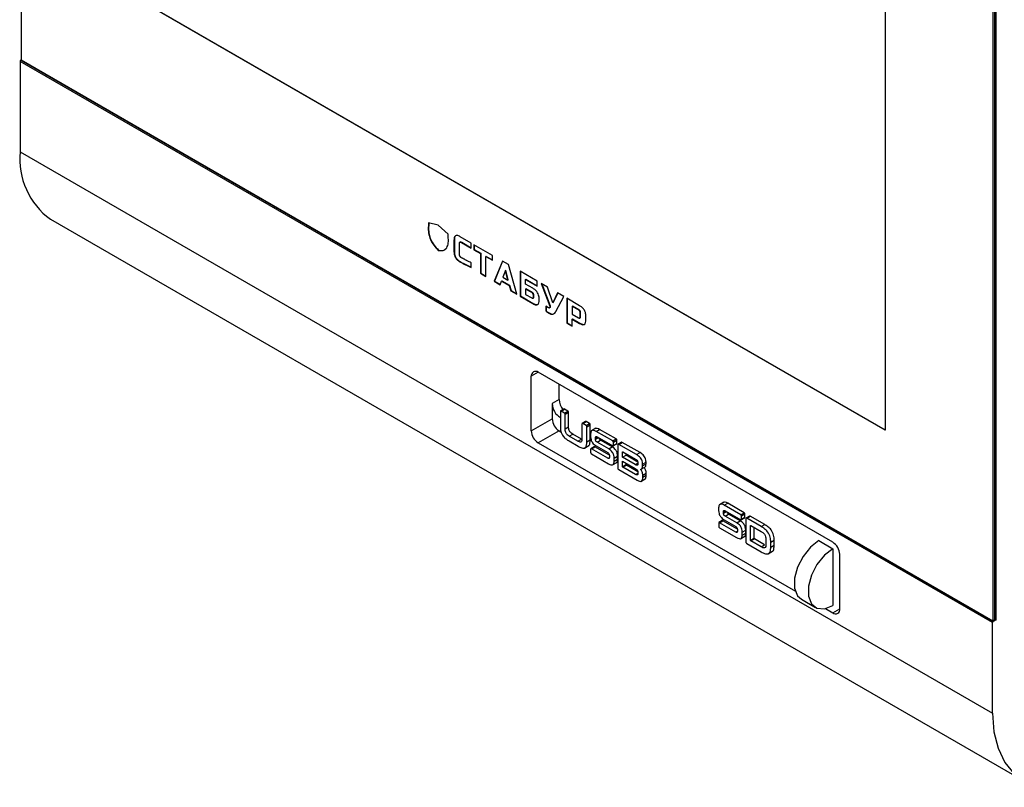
# Model space of a CAD drawing. Header units: millimetres. Extents: x -5 to 540, y -6 to 367.
# Tile 1 of 12: x 2 to 102, y 1 to 79. Entities that reach past the tile are written whole.
import ezdxf

# ---------------------------------------------------------------- set-up
doc = ezdxf.new("R2010")
doc.units = ezdxf.units.MM

msp = doc.modelspace()

# ---------------------------------------------------------------- linework, layer by layer
at = {"color": 7, "linetype": 'Continuous', "lineweight": 25}
for p, q in [((2.1123, 154.407), (2.1123, 74.7126)), ((101.0365, 97.2992), (101.0365, 17.6049)), ((101.1779, 97.3809), (101.1779, 17.6865)), ((101.3193, 97.4625), (101.3193, 17.7681)), ((101.3547, 17.7069), (101.3547, 97.4829)), ((90.0763, 90.5617), (90.0763, 36.9967)), ((90.0763, 36.9967), (13.0724, 81.4501)), ((13.1078, 81.4705), (90.0763, 37.0375)), ((101.0011, 17.4211), (2.0062, 74.5697)), ((2.0062, 74.5697), (2.0062, 65.354)), ((2.1123, 74.7126), (2.0769, 74.6922)), ((2.0769, 74.6922), (101.0719, 17.5436)), ((2.1123, 74.7126), (101.0365, 17.6049)), ((2.0062, 65.354), (101.0011, 8.2054)), ((5.1134, 58.4863), (104.1084, 1.3377)), ((44.5825, 57.8939), (43.5946, 58.1092)), ((45.5703, 56.9687), (44.5825, 57.8939)), ((46.2135, 56.3683), (46.1782, 56.3479)), ((46.1782, 56.3479), (46.1782, 55.1922)), ((46.2135, 56.3683), (46.2135, 55.2126)), ((46.8278, 56.1814), (46.7836, 56.1559)), ((47.9296, 56.0592), (46.8037, 56.7092)), ((46.9641, 56.1517), (46.9288, 56.1313)), ((46.9288, 56.1313), (47.9296, 55.5536)), ((46.9641, 56.1517), (47.9296, 55.5944)), ((44.6178, 55.3346), (44.5825, 55.3142)), ((46.2135, 55.2126), (46.1782, 55.1922)), ((46.7411, 54.8672), (46.7411, 56.0229)), ((47.9296, 55.5536), (47.9296, 56.0592)), ((50.0873, 54.8136), (48.2107, 55.8969)), ((48.2107, 55.8969), (48.2107, 55.3913)), ((48.2461, 55.4117), (48.2107, 55.3913)), ((48.2107, 55.3913), (48.8676, 55.0121)), ((48.2461, 55.8765), (48.2461, 55.4117)), ((48.2461, 55.4117), (48.9029, 55.0325)), ((46.3574, 54.6096), (46.322, 54.5892)), ((46.8077, 54.1834), (46.7724, 54.163)), ((48.9029, 55.0325), (48.8676, 55.0121)), ((48.8676, 55.0121), (48.8676, 52.9896)), ((48.9029, 55.0325), (48.9029, 53.01)), ((49.4658, 54.7075), (49.4305, 54.6871)), ((49.4305, 54.6871), (50.0873, 54.308)), ((49.4305, 52.6647), (49.4305, 54.6871)), ((49.4658, 54.7075), (50.0873, 54.3488)), ((50.0873, 54.308), (50.0873, 54.8136)), ((51.1034, 54.227), (50.2746, 52.1774)), ((51.1253, 54.2143), (50.3099, 52.1978)), ((51.7289, 53.8659), (51.1034, 54.227)), ((47.9296, 53.5672), (47.9296, 54.0548)), ((51.4161, 53.288), (51.1659, 52.5837)), ((51.4515, 53.3084), (51.4161, 53.288)), ((51.6663, 52.2948), (51.4161, 53.288)), ((51.7017, 52.3153), (51.4515, 53.3084)), ((52.5577, 50.8594), (51.7289, 53.8659)), ((54.6371, 52.187), (52.9014, 53.1891)), ((52.9014, 53.1891), (52.9014, 50.661)), ((52.9367, 53.1686), (52.9367, 50.6814)), ((48.9029, 53.01), (48.8676, 52.9896)), ((48.8676, 52.9896), (49.4305, 52.6647)), ((48.9029, 53.01), (49.4305, 52.7055)), ((50.3099, 52.1978), (50.2746, 52.1774)), ((50.2746, 52.1774), (50.8844, 51.8253)), ((50.3099, 52.1978), (50.8972, 51.8588)), ((50.8844, 51.8253), (51.0252, 52.1955)), ((51.0606, 52.2159), (51.0252, 52.1955)), ((51.0252, 52.1955), (51.8071, 51.7441)), ((51.0606, 52.2159), (51.8424, 51.7645)), ((51.1659, 52.5837), (51.6663, 52.2948)), ((51.7017, 52.3153), (51.6663, 52.2948)), ((53.4997, 52.3788), (53.4643, 52.3584)), ((53.4643, 52.3584), (54.6371, 51.6814)), ((53.4643, 51.8889), (53.4643, 52.3584)), ((53.4997, 52.3788), (54.6371, 51.7222)), ((54.6371, 51.6814), (54.6371, 52.187)), ((51.8424, 51.7645), (51.8071, 51.7441)), ((51.8071, 51.7441), (51.9478, 51.2114)), ((51.8424, 51.7645), (51.9831, 51.2319)), ((51.9831, 51.2319), (51.9478, 51.2114)), ((51.9478, 51.2114), (52.5577, 50.8594)), ((51.9831, 51.2319), (52.5443, 50.9079)), ((54.2149, 51.4556), (53.4643, 51.8889)), ((53.4997, 51.4037), (53.4643, 51.3833)), ((53.4643, 51.3833), (53.4643, 50.8416)), ((54.0898, 51.0222), (53.4643, 51.3833)), ((54.1252, 51.0426), (53.4997, 51.4037)), ((55.6844, 51.5824), (55.0589, 51.9435)), ((55.0589, 51.9435), (55.919, 49.6412)), ((55.1137, 51.9119), (55.9543, 49.6616)), ((56.2474, 49.9753), (55.6844, 51.5824)), ((52.9367, 50.6814), (52.9014, 50.661)), ((52.9014, 50.661), (54.2149, 49.9027)), ((52.9367, 50.6814), (54.2503, 49.9231)), ((53.4643, 50.8416), (54.0898, 50.4805)), ((54.1252, 51.0426), (54.0898, 51.0222)), ((54.2261, 50.4509), (54.2703, 50.4764)), ((54.3128, 50.7176), (54.2775, 50.6972)), ((54.2775, 50.5888), (54.2775, 50.6972)), ((54.3128, 50.6093), (54.2775, 50.5888)), ((54.3128, 50.6093), (54.3128, 50.7176)), ((54.8404, 50.2639), (54.8404, 50.3722)), ((56.7165, 50.9866), (56.2474, 49.9753)), ((56.7369, 50.9748), (56.2827, 49.9957)), ((56.5445, 49.0995), (57.342, 50.6255)), ((57.342, 50.6255), (56.7165, 50.9866)), ((58.968, 49.6869), (57.6544, 50.4452)), ((57.6544, 50.4452), (57.6544, 47.9171)), ((57.6898, 50.4248), (57.6898, 47.9375)), ((54.2503, 49.9231), (54.2149, 49.9027)), ((55.7939, 49.4787), (55.5124, 49.6412)), ((55.5124, 49.6412), (55.5124, 49.1536)), ((55.5477, 49.1741), (55.5124, 49.1536)), ((55.5477, 49.6208), (55.5477, 49.1741)), ((55.8896, 49.4599), (55.9338, 49.4854)), ((55.9543, 49.6616), (55.919, 49.6412)), ((55.9543, 49.51), (55.919, 49.4895)), ((55.97, 49.5786), (55.9346, 49.5582)), ((56.2827, 49.9957), (56.2474, 49.9753)), ((58.2527, 49.635), (58.2173, 49.6146)), ((58.2173, 49.6146), (58.2173, 48.82)), ((58.8428, 49.2535), (58.2173, 49.6146)), ((58.8782, 49.2739), (58.2527, 49.635)), ((58.8782, 49.2739), (58.8428, 49.2535)), ((55.8699, 48.952), (55.8345, 48.9316)), ((56.3171, 48.8454), (56.2817, 48.825)), ((58.2173, 48.82), (58.8428, 48.4589)), ((58.2527, 48.3348), (58.2173, 48.3144)), ((58.2173, 47.5921), (58.2173, 48.3144)), ((58.2173, 48.3144), (58.968, 47.8811)), ((58.2527, 48.3348), (59.0033, 47.9015)), ((58.9792, 48.4293), (59.0233, 48.4548)), ((59.0658, 48.9488), (59.0305, 48.9284)), ((59.0305, 48.5673), (59.0305, 48.9284)), ((59.0658, 48.5877), (59.0305, 48.5673)), ((59.0658, 48.5877), (59.0658, 48.9488)), ((59.5935, 48.2423), (59.5935, 48.6034)), ((57.6898, 47.9375), (57.6544, 47.9171)), ((57.6544, 47.9171), (58.2173, 47.5921)), ((57.6898, 47.9375), (58.2173, 47.6329)), ((59.0033, 47.9015), (58.968, 47.8811)), ((54.7565, 42.904), (54.0493, 42.4957)), ((54.0493, 36.9432), (54.0493, 42.4957)), ((84.7377, 25.5962), (54.7564, 42.904)), ((56.8777, 40.1275), (56.8777, 41.6794)), ((56.8777, 40.1275), (56.1706, 39.7193)), ((56.1706, 39.7193), (56.1706, 38.1678)), ((57.3756, 39.1677), (57.022, 38.9636)), ((57.078, 38.9522), (57.4316, 39.1563)), ((57.777, 38.9563), (57.4316, 39.1563)), ((54.0493, 36.9432), (56.1706, 38.1678)), ((57.0039, 38.9129), (57.0044, 37.3794)), ((57.4235, 38.7522), (57.078, 38.9522)), ((57.4235, 38.7522), (57.777, 38.9563)), ((57.4941, 38.6304), (57.8477, 38.8345)), ((57.4941, 37.1521), (57.4941, 38.6304)), ((57.8477, 37.3562), (57.8477, 38.8345)), ((57.4941, 37.1521), (57.8477, 37.3562)), ((59.2049, 37.6423), (59.2054, 36.1644)), ((59.5756, 37.8981), (59.2221, 37.694)), ((59.2758, 37.6834), (59.6293, 37.8875)), ((59.6245, 37.4816), (59.2758, 37.6834)), ((59.6245, 37.4816), (59.978, 37.6857)), ((59.978, 37.6857), (59.6293, 37.8875)), ((59.6946, 35.8261), (59.6951, 37.3598)), ((59.6951, 37.3598), (60.0486, 37.5639)), ((60.0482, 36.0302), (60.0486, 37.5639)), ((60.6196, 37.2011), (60.1777, 36.946)), ((60.6512, 36.8894), (61.0048, 37.0935)), ((62.6825, 36.1245), (61.0048, 37.0935)), ((56.8777, 36.9431), (54.7564, 35.7185)), ((56.8777, 36.9431), (57.0921, 36.8193)), ((57.914, 36.4024), (58.2676, 36.6065)), ((58.7886, 35.8975), (57.914, 36.4024)), ((59.1421, 36.1016), (58.2676, 36.6065)), ((58.7886, 35.8975), (59.1421, 36.1016)), ((60.0853, 36.622), (60.0857, 36.3487)), ((60.5755, 36.2194), (60.7565, 36.324)), ((60.5755, 36.0918), (60.8672, 36.2602)), ((60.5755, 36.0918), (60.5755, 36.2194)), ((62.3289, 35.9204), (60.6512, 36.8894)), ((60.7424, 36.3322), (62.3293, 35.4166)), ((62.3289, 35.9204), (62.6825, 36.1245)), ((54.7564, 35.7185), (80.9286, 20.6096)), ((57.8949, 35.9094), (58.8044, 35.3843)), ((59.461, 35.1849), (59.903, 35.4401)), ((59.6946, 35.8261), (60.0482, 36.0302)), ((60.46, 35.3203), (60.1065, 35.1162)), ((60.1626, 35.1043), (60.5161, 35.3084)), ((61.8259, 34.1441), (60.1626, 35.1043)), ((61.9897, 34.4577), (60.5161, 35.3084)), ((60.6447, 35.4058), (61.8291, 34.7226)), ((60.7397, 35.7878), (61.0932, 35.9919)), ((61.9236, 35.1044), (60.7397, 35.7878)), ((62.2771, 35.3085), (61.0932, 35.9919)), ((61.9236, 35.1044), (62.2771, 35.3085)), ((62.3826, 35.4049), (62.7362, 35.609)), ((62.3995, 35.4555), (62.3998, 35.8002)), ((62.3995, 35.4555), (62.7531, 35.6596)), ((62.3998, 35.8002), (62.7533, 36.0043)), ((62.7531, 35.6596), (62.7533, 36.0043)), ((62.8438, 35.514), (62.8443, 33.1617)), ((63.2212, 35.7859), (62.8676, 35.5818)), ((62.9403, 35.5679), (63.2939, 35.772)), ((64.7596, 34.5172), (62.9403, 35.5679)), ((65.1131, 34.7213), (63.2939, 35.772)), ((60.0885, 35.0671), (60.0889, 34.7225)), ((60.1623, 34.6004), (61.9175, 33.5871)), ((61.8259, 34.1441), (61.9913, 34.2396)), ((61.9928, 34.4152), (61.9933, 34.2599)), ((62.4825, 33.8556), (62.483, 34.1592)), ((62.483, 34.1592), (62.8365, 34.3633)), ((62.8361, 34.0597), (62.8365, 34.3633)), ((63.334, 34.7871), (63.3764, 34.8116)), ((63.334, 34.2545), (63.334, 34.7871)), ((63.334, 34.2545), (63.6876, 34.4586)), ((64.6243, 33.5092), (63.334, 34.2545)), ((63.3748, 34.8125), (64.6624, 34.0697)), ((63.6876, 34.4586), (63.6876, 34.6321)), ((64.8899, 33.7641), (63.6876, 34.4586)), ((64.7596, 34.5172), (65.1131, 34.7213)), ((62.3025, 33.4795), (62.7444, 33.7346)), ((62.4825, 33.8556), (62.8361, 34.0597)), ((63.334, 33.8556), (64.6247, 33.1105)), ((63.334, 33.3201), (63.334, 33.8556)), ((63.334, 33.3201), (63.6876, 33.5242)), ((63.3749, 33.2499), (63.7285, 33.454)), ((64.6651, 32.505), (63.3749, 33.2499)), ((63.6876, 33.5242), (63.6876, 33.6515)), ((64.8895, 32.7837), (63.7285, 33.454)), ((64.6243, 33.5092), (64.8953, 33.6657)), ((64.8953, 33.7065), (64.8954, 33.5776)), ((65.2423, 33.0452), (65.5959, 33.2493)), ((65.3717, 33.3748), (65.7253, 33.5789)), ((65.3717, 33.3748), (65.3721, 33.5573)), ((65.3721, 33.5573), (65.7256, 33.7614)), ((65.7253, 33.5789), (65.7256, 33.7614)), ((62.9401, 32.9968), (64.8167, 31.9135)), ((64.6651, 32.505), (64.8984, 32.6397)), ((64.8981, 32.7259), (64.8985, 32.5895)), ((65.3878, 32.2134), (65.3882, 32.4218)), ((65.3878, 32.2134), (65.7413, 32.4175)), ((65.3882, 32.4218), (65.7418, 32.6259)), ((65.7413, 32.4175), (65.7418, 32.6259)), ((65.2069, 31.7932), (65.6488, 32.0483)), ((73.115, 29.1001), (73.1155, 28.8268)), ((73.6494, 29.6792), (73.2074, 29.4241)), ((73.681, 29.3675), (74.0345, 29.5716)), ((75.3586, 28.3985), (73.681, 29.3675)), ((75.7122, 28.6026), (74.0345, 29.5716)), ((73.6052, 28.6975), (73.7863, 28.8021)), ((73.6052, 28.5699), (73.8969, 28.7383)), ((73.6052, 28.5699), (73.6052, 28.6975)), ((73.7694, 28.2659), (74.1229, 28.47)), ((74.9533, 27.5825), (73.7694, 28.2659)), ((73.7721, 28.8103), (75.3591, 27.8947)), ((75.3068, 27.7866), (74.1229, 28.47)), ((75.3586, 28.3985), (75.7122, 28.6026)), ((75.4123, 27.883), (75.7659, 28.0871)), ((75.4292, 27.9336), (75.4295, 28.2783)), ((75.4292, 27.9336), (75.7828, 28.1377)), ((75.4295, 28.2783), (75.783, 28.4824)), ((75.7828, 28.1377), (75.783, 28.4824)), ((76.251, 28.264), (75.8974, 28.0599)), ((75.97, 28.046), (76.3236, 28.2501)), ((77.8008, 27.3968), (76.3236, 28.2501)), ((73.1182, 27.5452), (73.1187, 27.2006)), ((73.4898, 27.7984), (73.1362, 27.5943)), ((73.192, 27.0785), (74.9473, 26.0652)), ((73.1923, 27.5824), (73.5458, 27.7865)), ((74.8556, 26.6222), (73.1923, 27.5824)), ((75.0194, 26.9358), (73.5458, 27.7865)), ((73.6744, 27.8839), (74.8588, 27.2007)), ((74.9533, 27.5825), (75.3068, 27.7866)), ((75.8736, 27.9927), (75.874, 25.639)), ((77.4473, 27.1927), (75.97, 28.046)), ((76.3637, 27.2628), (76.4082, 27.2885)), ((76.3637, 25.7992), (76.3637, 27.2628)), ((76.4045, 27.2906), (77.435, 26.6962)), ((76.7173, 26.0033), (76.7173, 27.1102)), ((77.4473, 27.1927), (77.8008, 27.3968)), ((74.8556, 26.6222), (75.021, 26.7177)), ((75.0225, 26.8933), (75.023, 26.738)), ((75.3322, 25.9576), (75.7741, 26.2127)), ((75.5122, 26.3337), (75.5127, 26.6373)), ((75.5122, 26.3337), (75.8658, 26.5378)), ((75.5127, 26.6373), (75.8662, 26.8414)), ((75.8658, 26.5378), (75.8662, 26.8414)), ((75.9699, 25.4749), (77.4476, 24.6218)), ((76.3637, 25.7992), (76.7173, 26.0033)), ((76.4046, 25.728), (76.7581, 25.9321)), ((77.4349, 25.1332), (76.4046, 25.728)), ((77.7884, 25.3373), (76.7581, 25.9321)), ((77.4349, 25.1332), (77.7884, 25.3373)), ((77.9278, 25.8335), (77.9283, 25.4262)), ((78.4175, 25.0955), (78.418, 25.5991)), ((78.4175, 25.0955), (78.7711, 25.2996)), ((78.418, 25.5991), (78.7715, 25.8032)), ((78.7711, 25.2996), (78.7715, 25.8032)), ((83.3235, 25.7594), (84.7377, 24.9429)), ((78.1583, 24.4222), (78.6003, 24.6773)), ((84.7377, 24.9429), (84.7377, 19.1455)), ((85.4448, 18.819), (85.4448, 24.3714)), ((81.5486, 19.7862), (82.9628, 18.9698)), ((83.986, 18.8446), (84.7377, 18.4106)), ((84.7377, 18.4106), (85.4448, 18.8188)), ((101.0011, 8.2054), (101.0011, 17.4211)), ((101.0365, 17.6049), (101.1779, 17.6865)), ((101.3547, 17.7069), (101.0719, 17.5436)), ((101.3193, 17.7681), (101.1779, 17.6865)), ((101.284, 17.7477), (101.3547, 17.7069))]:
    msp.add_line(p, q, dxfattribs=at)
at = {"color": 7, "linetype": 'Continuous', "lineweight": 25, "flags": 128}
for points in [[(83.3235, 25.7594), (82.4649, 25.0889), (81.7099, 24.1497), (81.1496, 23.055), (80.8514, 21.9369), (80.8514, 20.9302), (81.1496, 20.1563), (81.5486, 19.7862)], [(84.7377, 24.9429), (83.8791, 24.2725), (83.1241, 23.3333), (82.5638, 22.2386), (82.2656, 21.1205), (82.2656, 20.1138), (82.5638, 19.3399), (83.1241, 18.8922), (83.8791, 18.8247), (84.7377, 19.1455)], [(101.0011, 8.2054), (101.1411, 6.3033), (101.5571, 4.6129), (102.2384, 3.1789), (103.1668, 2.039), (104.3179, 1.2233), (105.6613, 0.7534), (107.1617, 0.6417), (108.7793, 0.891)]]:
    msp.add_lwpolyline(points, dxfattribs=at)
at = {"color": 7, "linetype": 'Continuous', "lineweight": 25}
for centre, radius, start, end in [((2.1597, 74.5627), 0.1537, 122.605478, 177.394522), ((9.5937, 64.6501), 7.6201, 174.700298, 233.987522), ((54.4803, 42.5656), 0.4367, 50.796715, 189.214037), ((58.6572, 40.2158), 1.7817, 182.841182, 218.614881), ((57.8726, 39.7638), 1.7026, 181.499109, 239.329688), ((57.7058, 38.2377), 1.5368, 182.605478, 237.394522), ((55.5845, 37.0131), 1.5368, 182.605478, 237.394522), ((83.9096, 24.3016), 1.5368, 2.605478, 57.394522), ((85.0137, 18.749), 0.4367, 230.796715, 9.214037), ((101.1547, 17.4142), 0.1537, 122.605478, 177.394522)]:
    msp.add_arc(centre, radius, start, end, dxfattribs=at)
for points, knots in [([(43.63, 58.1296), (43.6093, 57.9358), (43.5708, 57.5763), (43.6312, 56.9981), (43.8091, 56.4155), (44.1441, 55.8213), (44.4546, 55.5023), (44.6178, 55.3346)], [0, 0, 0, 0, 0.22405071, 0.41571123, 0.58655054, 0.78269629, 1, 1, 1, 1]), ([(43.5946, 58.1092), (43.5739, 57.9154), (43.5355, 57.5559), (43.5959, 56.9777), (43.7738, 56.3951), (44.1087, 55.8008), (44.4193, 55.4818), (44.5825, 55.3142)], [0, 0, 0, 0, 0.22405071, 0.41571123, 0.58655054, 0.78269629, 1, 1, 1, 1]), ([(44.5825, 55.3142), (44.7866, 55.293), (45.1781, 55.2523), (45.525, 55.6466), (45.6349, 56.2515), (45.5931, 56.7159), (45.5703, 56.9687)], [0, 0, 0, 0, 0.27162143, 0.52089956, 0.73915526, 1, 1, 1, 1]), ([(46.3267, 56.8129), (46.301, 56.7917), (46.2465, 56.7468), (46.1887, 56.5912), (46.1823, 56.4442), (46.1782, 56.3479)], [0, 0, 0, 0, 0.23631451, 0.49942392, 1, 1, 1, 1]), ([(46.3621, 56.8333), (46.3363, 56.8121), (46.2819, 56.7672), (46.2241, 56.6116), (46.2177, 56.4646), (46.2135, 56.3683)], [0, 0, 0, 0, 0.23631451, 0.49942392, 1, 1, 1, 1]), ([(46.8037, 56.7092), (46.6954, 56.7678), (46.5203, 56.8627), (46.3802, 56.8267), (46.3267, 56.8129)], [0, 0, 0, 0, 0.61822478, 1, 1, 1, 1]), ([(46.7411, 56.0229), (46.7421, 56.047), (46.744, 56.0915), (46.7638, 56.1418), (46.8007, 56.1697), (46.8585, 56.1677), (46.904, 56.1442), (46.9288, 56.1313)], [0, 0, 0, 0, 0.21052891, 0.38895595, 0.55261789, 0.75589284, 1, 1, 1, 1]), ([(46.8249, 56.1764), (46.8283, 56.1792), (46.8446, 56.193), (46.8947, 56.1866), (46.9396, 56.1641), (46.9641, 56.1517)], [0, 0, 0, 0, 0.10420048, 0.51122077, 1, 1, 1, 1]), ([(44.6178, 55.3346), (44.8337, 55.295), (45.1196, 55.2427), (45.2735, 55.4386), (45.3111, 55.4866)], [0, 0, 0, 0, 0.755339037, 1, 1, 1, 1]), ([(46.1782, 55.1922), (46.1818, 55.0727), (46.1877, 54.8779), (46.2846, 54.6697), (46.322, 54.5892)], [0, 0, 0, 0, 0.61340651, 1, 1, 1, 1]), ([(46.2135, 55.2126), (46.2171, 55.0932), (46.2231, 54.8984), (46.32, 54.6901), (46.3574, 54.6096)], [0, 0, 0, 0, 0.61340651, 1, 1, 1, 1]), ([(46.322, 54.5892), (46.352, 54.5431), (46.4149, 54.4464), (46.5693, 54.2923), (46.6922, 54.2141), (46.7724, 54.163)], [0, 0, 0, 0, 0.240246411, 0.504169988, 1, 1, 1, 1]), ([(46.3574, 54.6096), (46.3874, 54.5635), (46.4503, 54.4668), (46.6046, 54.3127), (46.7275, 54.2345), (46.8077, 54.1834)], [0, 0, 0, 0, 0.240246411, 0.504169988, 1, 1, 1, 1]), ([(46.7834, 54.7111), (46.7698, 54.7398), (46.7443, 54.7937), (46.7422, 54.8438), (46.7411, 54.8672)], [0, 0, 0, 0, 0.531834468, 1, 1, 1, 1]), ([(46.7724, 54.163), (46.969, 54.0546), (47.3554, 53.8416), (47.7404, 53.6576), (47.9296, 53.5672)], [0, 0, 0, 0, 0.50881962, 1, 1, 1, 1]), ([(46.8912, 54.6), (46.8681, 54.6157), (46.8277, 54.6431), (46.7967, 54.6906), (46.7834, 54.7111)], [0, 0, 0, 0, 0.57072596, 1, 1, 1, 1]), ([(46.8077, 54.1834), (47.0043, 54.075), (47.3789, 53.8683), (47.7522, 53.6898), (47.9296, 53.6049)], [0, 0, 0, 0, 0.524874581, 1, 1, 1, 1]), ([(47.0351, 54.5187), (47.0072, 54.5343), (46.9593, 54.561), (46.9113, 54.5885), (46.8912, 54.6)], [0, 0, 0, 0, 0.58138375, 1, 1, 1, 1]), ([(47.1978, 54.4303), (47.1669, 54.4469), (47.1127, 54.476), (47.0584, 54.5059), (47.0351, 54.5187)], [0, 0, 0, 0, 0.5696152, 1, 1, 1, 1]), ([(47.3682, 54.3391), (47.3362, 54.3562), (47.2794, 54.3866), (47.2226, 54.417), (47.1978, 54.4303)], [0, 0, 0, 0, 0.56225558, 1, 1, 1, 1]), ([(47.5903, 54.2253), (47.5447, 54.2481), (47.4707, 54.285), (47.3966, 54.3241), (47.3682, 54.3391)], [0, 0, 0, 0, 0.61571801, 1, 1, 1, 1]), ([(47.9296, 54.0548), (47.8607, 54.0896), (47.7476, 54.1468), (47.6345, 54.2033), (47.5903, 54.2253)], [0, 0, 0, 0, 0.6087906, 1, 1, 1, 1]), ([(54.6919, 51.0087), (54.6606, 51.0565), (54.5946, 51.1575), (54.4309, 51.3188), (54.3004, 51.4014), (54.2149, 51.4556)], [0, 0, 0, 0, 0.23633533, 0.49943628, 1, 1, 1, 1]), ([(54.2775, 50.6972), (54.2765, 50.7224), (54.2746, 50.769), (54.2548, 50.8422), (54.2179, 50.9127), (54.1601, 50.9774), (54.1146, 51.0064), (54.0898, 51.0222)], [0, 0, 0, 0, 0.21053847, 0.38898286, 0.55266745, 0.75594843, 1, 1, 1, 1]), ([(54.0898, 50.4805), (54.1112, 50.4693), (54.1506, 50.4487), (54.2041, 50.4407), (54.2467, 50.4587), (54.2738, 50.5098), (54.2762, 50.5609), (54.2775, 50.5888)], [0, 0, 0, 0, 0.210484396, 0.388892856, 0.552558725, 0.755857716, 1, 1, 1, 1]), ([(54.3128, 50.7176), (54.3118, 50.7428), (54.31, 50.7894), (54.2902, 50.8626), (54.2533, 50.9332), (54.1955, 50.9978), (54.15, 51.0268), (54.1252, 51.0426)], [0, 0, 0, 0, 0.21053847, 0.38898286, 0.55266745, 0.75594843, 1, 1, 1, 1]), ([(54.2646, 50.4763), (54.2687, 50.4778), (54.2888, 50.4851), (54.3084, 50.5317), (54.3113, 50.5819), (54.3128, 50.6093)], [0, 0, 0, 0, 0.104398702, 0.511323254, 1, 1, 1, 1]), ([(54.8404, 50.3722), (54.8371, 50.4991), (54.8318, 50.7044), (54.7305, 50.9246), (54.6919, 51.0087)], [0, 0, 0, 0, 0.61823448, 1, 1, 1, 1]), ([(54.6919, 49.7988), (54.7176, 49.8201), (54.7721, 49.8649), (54.8299, 50.0206), (54.8362, 50.1675), (54.8404, 50.2639)], [0, 0, 0, 0, 0.23633533, 0.49943628, 1, 1, 1, 1]), ([(54.2149, 49.9027), (54.3232, 49.844), (54.4983, 49.7491), (54.6384, 49.7851), (54.6919, 49.7988)], [0, 0, 0, 0, 0.61823448, 1, 1, 1, 1]), ([(54.2503, 49.9231), (54.3585, 49.8644), (54.5337, 49.7695), (54.6737, 49.8055), (54.7272, 49.8193)], [0, 0, 0, 0, 0.61823448, 1, 1, 1, 1]), ([(55.5124, 49.1536), (55.5732, 49.107), (55.6799, 49.025), (55.788, 48.9597), (55.8345, 48.9316)], [0, 0, 0, 0, 0.569298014, 1, 1, 1, 1]), ([(55.5477, 49.1741), (55.6085, 49.1274), (55.7152, 49.0454), (55.8233, 48.9801), (55.8699, 48.952)], [0, 0, 0, 0, 0.569298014, 1, 1, 1, 1]), ([(55.919, 49.4895), (55.9119, 49.4795), (55.898, 49.4599), (55.8655, 49.4526), (55.83, 49.4598), (55.8064, 49.4722), (55.7939, 49.4787)], [0, 0, 0, 0, 0.27483163, 0.53691345, 0.75557848, 1, 1, 1, 1]), ([(55.919, 49.6412), (55.924, 49.6255), (55.9332, 49.5966), (55.9342, 49.5702), (55.9346, 49.5582)], [0, 0, 0, 0, 0.54504191, 1, 1, 1, 1]), ([(55.9346, 49.5582), (55.9338, 49.5435), (55.9324, 49.5173), (55.923, 49.498), (55.919, 49.4895)], [0, 0, 0, 0, 0.56305642, 1, 1, 1, 1]), ([(55.9543, 49.51), (55.9481, 49.4983), (55.9416, 49.4862), (55.9297, 49.4834), (55.9292, 49.4833)], [0, 0, 0, 0, 0.95897017, 1, 1, 1, 1]), ([(55.9543, 49.6616), (55.9593, 49.6459), (55.9685, 49.617), (55.9695, 49.5906), (55.97, 49.5786)], [0, 0, 0, 0, 0.54504191, 1, 1, 1, 1]), ([(55.97, 49.5786), (55.9692, 49.5639), (55.9677, 49.5377), (55.9584, 49.5184), (55.9543, 49.51)], [0, 0, 0, 0, 0.56305642, 1, 1, 1, 1]), ([(59.0305, 48.9284), (59.0295, 48.9537), (59.0276, 49.0003), (59.0078, 49.0735), (58.9709, 49.144), (58.9131, 49.2087), (58.8676, 49.2377), (58.8428, 49.2535)], [0, 0, 0, 0, 0.21052891, 0.38895595, 0.55261789, 0.75589284, 1, 1, 1, 1]), ([(59.0658, 48.9488), (59.0648, 48.9741), (59.063, 49.0207), (59.0432, 49.0939), (59.0063, 49.1644), (58.9485, 49.2291), (58.903, 49.2581), (58.8782, 49.2739)], [0, 0, 0, 0, 0.21052891, 0.38895595, 0.55261789, 0.75589284, 1, 1, 1, 1]), ([(59.4449, 49.2399), (59.4137, 49.2877), (59.3476, 49.3887), (59.1839, 49.55), (59.0535, 49.6327), (58.968, 49.6869)], [0, 0, 0, 0, 0.236339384, 0.499446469, 1, 1, 1, 1]), ([(59.5935, 48.6034), (59.5901, 48.7304), (59.5848, 48.9357), (59.4836, 49.1559), (59.4449, 49.2399)], [0, 0, 0, 0, 0.6182498, 1, 1, 1, 1]), ([(55.8345, 48.9316), (55.9299, 48.882), (56.0907, 48.7985), (56.2265, 48.8174), (56.2817, 48.825)], [0, 0, 0, 0, 0.59332477, 1, 1, 1, 1]), ([(55.8699, 48.952), (55.9653, 48.9024), (56.1261, 48.8189), (56.2619, 48.8378), (56.3171, 48.8454)], [0, 0, 0, 0, 0.59332477, 1, 1, 1, 1]), ([(56.3309, 48.8599), (56.3694, 48.8825), (56.4598, 48.9357), (56.5136, 49.0397), (56.5445, 49.0995)], [0, 0, 0, 0, 0.42539119, 1, 1, 1, 1]), ([(58.8428, 48.4589), (58.8642, 48.4478), (58.9036, 48.4271), (58.9571, 48.4191), (58.9997, 48.4371), (59.0268, 48.4883), (59.0292, 48.5394), (59.0305, 48.5673)], [0, 0, 0, 0, 0.21053631, 0.38894835, 0.55259375, 0.75586952, 1, 1, 1, 1]), ([(59.0176, 48.4548), (59.0217, 48.4563), (59.0418, 48.4636), (59.0614, 48.5102), (59.0643, 48.5603), (59.0658, 48.5877)], [0, 0, 0, 0, 0.104469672, 0.511347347, 1, 1, 1, 1]), ([(59.4449, 47.7773), (59.4707, 47.7985), (59.5251, 47.8434), (59.5829, 47.999), (59.5893, 48.146), (59.5935, 48.2423)], [0, 0, 0, 0, 0.23631451, 0.49942392, 1, 1, 1, 1]), ([(58.968, 47.8811), (59.0762, 47.8224), (59.2513, 47.7275), (59.3914, 47.7635), (59.4449, 47.7773)], [0, 0, 0, 0, 0.61823448, 1, 1, 1, 1]), ([(59.0033, 47.9015), (59.1116, 47.8428), (59.2867, 47.7479), (59.4268, 47.7839), (59.4803, 47.7977)], [0, 0, 0, 0, 0.61823448, 1, 1, 1, 1]), ([(57.4316, 39.1563), (57.4203, 39.1624), (57.3997, 39.1736), (57.3837, 39.1682), (57.3764, 39.1658)], [0, 0, 0, 0, 0.54671023, 1, 1, 1, 1]), ([(57.078, 38.9522), (57.0671, 38.9578), (57.0452, 38.9689), (57.0173, 38.9658), (57.0059, 38.9414), (57.0046, 38.9224), (57.0039, 38.9129)], [0, 0, 0, 0, 0.28039138, 0.55872747, 0.77931704, 1, 1, 1, 1]), ([(57.4941, 38.6304), (57.4936, 38.6431), (57.4926, 38.6683), (57.475, 38.7092), (57.4487, 38.7364), (57.4319, 38.7469), (57.4235, 38.7522)], [0, 0, 0, 0, 0.28031547, 0.55887979, 0.77913142, 1, 1, 1, 1]), ([(57.8477, 38.8345), (57.8472, 38.8472), (57.8462, 38.8725), (57.8286, 38.9133), (57.8022, 38.9405), (57.7854, 38.951), (57.777, 38.9563)], [0, 0, 0, 0, 0.28031547, 0.55887979, 0.77913142, 1, 1, 1, 1]), ([(57.0044, 37.3794), (57.0078, 37.2232), (57.0144, 36.9133), (57.248, 36.4038), (57.5839, 36.0986), (57.7911, 35.9725), (57.8949, 35.9094)], [0, 0, 0, 0, 0.28122767, 0.55763032, 0.77836911, 1, 1, 1, 1]), ([(57.914, 36.4024), (57.8466, 36.4414), (57.7132, 36.5184), (57.539, 36.7436), (57.4968, 36.969), (57.495, 37.0909), (57.4941, 37.1521)], [0, 0, 0, 0, 0.28183054, 0.55736398, 0.77814657, 1, 1, 1, 1]), ([(58.2676, 36.6065), (58.2001, 36.6455), (58.0667, 36.7225), (57.8925, 36.9477), (57.8503, 37.1731), (57.8485, 37.295), (57.8477, 37.3562)], [0, 0, 0, 0, 0.28183054, 0.55736398, 0.77814657, 1, 1, 1, 1]), ([(59.2758, 37.6834), (59.265, 37.6889), (59.2435, 37.6999), (59.2166, 37.6954), (59.206, 37.6709), (59.2053, 37.6518), (59.2049, 37.6423)], [0, 0, 0, 0, 0.28037812, 0.55874275, 0.77916645, 1, 1, 1, 1]), ([(59.6293, 37.8875), (59.6182, 37.8936), (59.5984, 37.9044), (59.5833, 37.8985), (59.5766, 37.8959)], [0, 0, 0, 0, 0.55880226, 1, 1, 1, 1]), ([(59.6951, 37.3598), (59.6944, 37.3725), (59.6929, 37.3979), (59.6761, 37.4387), (59.6496, 37.4658), (59.6328, 37.4763), (59.6245, 37.4816)], [0, 0, 0, 0, 0.2803981, 0.5585986, 0.77922969, 1, 1, 1, 1]), ([(60.0486, 37.5639), (60.0479, 37.5766), (60.0465, 37.602), (60.0296, 37.6429), (60.0031, 37.6699), (59.9864, 37.6804), (59.978, 37.6857)], [0, 0, 0, 0, 0.2803981, 0.5585986, 0.77922969, 1, 1, 1, 1]), ([(61.0048, 37.0935), (60.9217, 37.1378), (60.7639, 37.2219), (60.6381, 37.1853), (60.5786, 37.1679)], [0, 0, 0, 0, 0.5266747, 1, 1, 1, 1]), ([(59.2054, 36.1644), (59.205, 36.0877), (59.2042, 35.9356), (59.1178, 35.773), (58.945, 35.8106), (58.8408, 35.8685), (58.7886, 35.8975)], [0, 0, 0, 0, 0.28194536, 0.55846258, 0.7783876, 1, 1, 1, 1]), ([(60.6512, 36.8894), (60.5698, 36.9306), (60.4077, 37.0128), (60.2032, 36.9927), (60.0985, 36.8356), (60.0897, 36.6933), (60.0853, 36.622)], [0, 0, 0, 0, 0.28102344, 0.55945184, 0.77938473, 1, 1, 1, 1]), ([(60.0857, 36.3487), (60.0913, 36.2494), (60.1025, 36.0516), (60.2498, 35.7415), (60.4501, 35.53), (60.5798, 35.4473), (60.6447, 35.4058)], [0, 0, 0, 0, 0.28046963, 0.55855741, 0.77884577, 1, 1, 1, 1]), ([(60.5755, 36.2194), (60.576, 36.2497), (60.5771, 36.31), (60.6173, 36.3641), (60.6804, 36.3621), (60.7217, 36.3422), (60.7424, 36.3322)], [0, 0, 0, 0, 0.280743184, 0.558846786, 0.778981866, 1, 1, 1, 1]), ([(60.7397, 35.7878), (60.7133, 35.8051), (60.6607, 35.8395), (60.6002, 35.9315), (60.5781, 36.0192), (60.5763, 36.0676), (60.5755, 36.0918)], [0, 0, 0, 0, 0.28034435, 0.55832796, 0.77895503, 1, 1, 1, 1]), ([(61.0932, 35.9919), (61.0669, 36.0092), (61.0145, 36.0435), (60.9529, 36.1358), (60.9403, 36.1951), (60.9348, 36.2212)], [0, 0, 0, 0, 0.360848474, 0.718658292, 1, 1, 1, 1]), ([(62.7533, 36.0043), (62.7527, 36.0169), (62.7514, 36.042), (62.7339, 36.0827), (62.7073, 36.1085), (62.6907, 36.1191), (62.6825, 36.1245)], [0, 0, 0, 0, 0.28045298, 0.55822623, 0.7794171, 1, 1, 1, 1]), ([(58.8044, 35.3843), (58.9367, 35.3114), (59.1993, 35.1666), (59.5532, 35.1673), (59.6854, 35.4724), (59.6915, 35.7079), (59.6946, 35.8261)], [0, 0, 0, 0, 0.28142381, 0.55890557, 0.7787005, 1, 1, 1, 1]), ([(59.8514, 35.4335), (59.8651, 35.4339), (59.9708, 35.4375), (60.0315, 35.6913), (60.0426, 35.917), (60.0482, 36.0302)], [0, 0, 0, 0, 0.0686663, 0.53274477, 1, 1, 1, 1]), ([(60.1626, 35.1043), (60.1517, 35.1101), (60.1301, 35.1215), (60.1024, 35.1187), (60.0905, 35.0953), (60.0892, 35.0765), (60.0885, 35.0671)], [0, 0, 0, 0, 0.28037412, 0.55898004, 0.77929309, 1, 1, 1, 1]), ([(60.5161, 35.3084), (60.505, 35.3147), (60.4844, 35.3262), (60.4682, 35.3211), (60.4607, 35.3187)], [0, 0, 0, 0, 0.53952089, 1, 1, 1, 1]), ([(62.483, 34.1592), (62.4772, 34.2588), (62.4656, 34.457), (62.3192, 34.7679), (62.1184, 34.9799), (61.9886, 35.0628), (61.9236, 35.1044)], [0, 0, 0, 0, 0.28061127, 0.55863553, 0.77887374, 1, 1, 1, 1]), ([(62.8365, 34.3633), (62.8307, 34.4629), (62.8192, 34.6611), (62.6727, 34.972), (62.472, 35.184), (62.3422, 35.2669), (62.2771, 35.3085)], [0, 0, 0, 0, 0.28061127, 0.55863553, 0.77887374, 1, 1, 1, 1]), ([(62.3998, 35.8002), (62.3991, 35.8128), (62.3979, 35.8379), (62.3803, 35.8786), (62.3537, 35.9044), (62.3372, 35.915), (62.3289, 35.9204)], [0, 0, 0, 0, 0.28045298, 0.55822623, 0.7794171, 1, 1, 1, 1]), ([(62.3293, 35.4166), (62.34, 35.4108), (62.3611, 35.3993), (62.3879, 35.4033), (62.3982, 35.4275), (62.3991, 35.4461), (62.3995, 35.4555)], [0, 0, 0, 0, 0.28035438, 0.55874725, 0.77927995, 1, 1, 1, 1]), ([(62.7353, 35.6112), (62.737, 35.6114), (62.746, 35.6124), (62.7513, 35.6326), (62.7525, 35.6506), (62.7531, 35.6596)], [0, 0, 0, 0, 0.10897265, 0.55429717, 1, 1, 1, 1]), ([(62.9403, 35.5679), (62.9258, 35.5752), (62.8969, 35.5897), (62.8611, 35.5838), (62.8454, 35.5525), (62.8443, 35.5269), (62.8438, 35.514)], [0, 0, 0, 0, 0.28083522, 0.55885738, 0.77910334, 1, 1, 1, 1]), ([(63.2939, 35.772), (63.279, 35.78), (63.2521, 35.7944), (63.2315, 35.7867), (63.2224, 35.7832)], [0, 0, 0, 0, 0.554245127, 1, 1, 1, 1]), ([(60.0889, 34.7225), (60.0896, 34.7096), (60.0908, 34.6838), (60.1102, 34.643), (60.1369, 34.6164), (60.1539, 34.6057), (60.1623, 34.6004)], [0, 0, 0, 0, 0.28023808, 0.558842, 0.77910835, 1, 1, 1, 1]), ([(61.9933, 34.2599), (61.9928, 34.2293), (61.9918, 34.1683), (61.9518, 34.1131), (61.8884, 34.114), (61.8468, 34.1341), (61.8259, 34.1441)], [0, 0, 0, 0, 0.280867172, 0.559063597, 0.779161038, 1, 1, 1, 1]), ([(61.8291, 34.7226), (61.8557, 34.705), (61.9087, 34.6698), (61.9687, 34.5763), (61.9903, 34.4883), (61.992, 34.4396), (61.9928, 34.4152)], [0, 0, 0, 0, 0.28026751, 0.55833802, 0.77900259, 1, 1, 1, 1]), ([(63.334, 34.7871), (63.3343, 34.7943), (63.3348, 34.8085), (63.3441, 34.8222), (63.3599, 34.8206), (63.3698, 34.8152), (63.3748, 34.8125)], [0, 0, 0, 0, 0.28039541, 0.55870258, 0.7791285, 1, 1, 1, 1]), ([(65.3721, 33.5573), (65.3696, 33.6257), (65.3647, 33.7624), (65.2995, 33.992), (65.1014, 34.3045), (64.9006, 34.4295), (64.7596, 34.5172)], [0, 0, 0, 0, 0.18761803, 0.37458448, 0.56106201, 1, 1, 1, 1]), ([(65.7256, 33.7614), (65.7232, 33.8298), (65.7183, 33.9665), (65.653, 34.1961), (65.4549, 34.5086), (65.2541, 34.6336), (65.1131, 34.7213)], [0, 0, 0, 0, 0.18761803, 0.37458448, 0.56106201, 1, 1, 1, 1]), ([(61.9175, 33.5871), (61.999, 33.5457), (62.1612, 33.4632), (62.3656, 33.4838), (62.47, 33.6414), (62.4783, 33.7841), (62.4825, 33.8556)], [0, 0, 0, 0, 0.28095261, 0.55936921, 0.7793489, 1, 1, 1, 1]), ([(62.6971, 33.7168), (62.7036, 33.7174), (62.765, 33.7235), (62.8199, 33.8533), (62.8307, 33.9908), (62.8361, 34.0597)], [0, 0, 0, 0, 0.0559751, 0.52726833, 1, 1, 1, 1]), ([(62.8443, 33.1617), (62.8448, 33.1445), (62.8459, 33.1103), (62.8709, 33.0556), (62.906, 33.0182), (62.9288, 33.004), (62.9401, 32.9968)], [0, 0, 0, 0, 0.280385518, 0.558849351, 0.779043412, 1, 1, 1, 1]), ([(63.3749, 33.2499), (63.3687, 33.2537), (63.3563, 33.2613), (63.3405, 33.2817), (63.3347, 33.3029), (63.3342, 33.3144), (63.334, 33.3201)], [0, 0, 0, 0, 0.28046896, 0.5585413, 0.77929411, 1, 1, 1, 1]), ([(63.7285, 33.454), (63.7223, 33.4578), (63.7099, 33.4654), (63.694, 33.4858), (63.6882, 33.507), (63.6878, 33.5185), (63.6876, 33.5242)], [0, 0, 0, 0, 0.28046896, 0.5585413, 0.77929411, 1, 1, 1, 1]), ([(64.8954, 33.5776), (64.8932, 33.5413), (64.8899, 33.4868), (64.8529, 33.4457), (64.7735, 33.4261), (64.6906, 33.4723), (64.6243, 33.5092)], [0, 0, 0, 0, 0.24968226, 0.37520295, 0.5007774, 1, 1, 1, 1]), ([(64.6247, 33.1105), (64.6912, 33.07), (64.7746, 33.0194), (64.8545, 32.9079), (64.8929, 32.8237), (64.896, 32.765), (64.8981, 32.7259)], [0, 0, 0, 0, 0.49917369, 0.62476986, 0.75034533, 1, 1, 1, 1]), ([(64.6624, 34.0697), (64.6953, 34.0492), (64.7608, 34.0085), (64.8486, 33.9123), (64.893, 33.7978), (64.8945, 33.737), (64.8953, 33.7065)], [0, 0, 0, 0, 0.28104803, 0.55991785, 0.77937644, 1, 1, 1, 1]), ([(65.1645, 33.0184), (65.2005, 33.0292), (65.2726, 33.0507), (65.356, 33.1675), (65.3658, 33.2962), (65.3717, 33.3748)], [0, 0, 0, 0, 0.28033155, 0.56044472, 1, 1, 1, 1]), ([(65.7418, 32.6259), (65.7394, 32.6797), (65.7345, 32.7874), (65.6719, 33.0028), (65.5763, 33.1393), (65.518, 33.2225)], [0, 0, 0, 0, 0.281022, 0.5616492, 1, 1, 1, 1]), ([(65.5932, 33.2545), (65.6023, 33.2578), (65.6462, 33.274), (65.7078, 33.3746), (65.7187, 33.5014), (65.7253, 33.5789)], [0, 0, 0, 0, 0.0925087, 0.44572728, 1, 1, 1, 1]), ([(64.8985, 32.5895), (64.8975, 32.5651), (64.8956, 32.5164), (64.8691, 32.4607), (64.7917, 32.4368), (64.7173, 32.4769), (64.6651, 32.505)], [0, 0, 0, 0, 0.18737939, 0.37425449, 0.56078834, 1, 1, 1, 1]), ([(64.8167, 31.9135), (64.9019, 31.8687), (65.0712, 31.7797), (65.2871, 31.8027), (65.3795, 31.9872), (65.385, 32.1379), (65.3878, 32.2134)], [0, 0, 0, 0, 0.28124509, 0.55882792, 0.7789594, 1, 1, 1, 1]), ([(65.3882, 32.4218), (65.3858, 32.4756), (65.381, 32.5833), (65.3183, 32.7987), (65.2227, 32.9352), (65.1645, 33.0184)], [0, 0, 0, 0, 0.281022, 0.5616492, 1, 1, 1, 1]), ([(65.5982, 32.038), (65.6105, 32.0391), (65.6807, 32.0454), (65.7292, 32.199), (65.7373, 32.3446), (65.7413, 32.4175)], [0, 0, 0, 0, 0.09525494, 0.54669527, 1, 1, 1, 1]), ([(73.681, 29.3675), (73.5995, 29.4087), (73.4374, 29.4909), (73.2329, 29.4708), (73.1282, 29.3137), (73.1194, 29.1714), (73.115, 29.1001)], [0, 0, 0, 0, 0.28102344, 0.55945184, 0.77938473, 1, 1, 1, 1]), ([(74.0345, 29.5716), (73.9514, 29.6159), (73.7936, 29.7), (73.6678, 29.6634), (73.6083, 29.646)], [0, 0, 0, 0, 0.5266747, 1, 1, 1, 1]), ([(73.1155, 28.8268), (73.1211, 28.7275), (73.1322, 28.5297), (73.2795, 28.2196), (73.4799, 28.0081), (73.6095, 27.9254), (73.6744, 27.8839)], [0, 0, 0, 0, 0.28046963, 0.55855741, 0.77884577, 1, 1, 1, 1]), ([(73.6052, 28.6975), (73.6057, 28.7278), (73.6068, 28.7881), (73.647, 28.8422), (73.7101, 28.8402), (73.7514, 28.8203), (73.7721, 28.8103)], [0, 0, 0, 0, 0.28074318, 0.55884679, 0.77898187, 1, 1, 1, 1]), ([(73.7694, 28.2659), (73.743, 28.2832), (73.6904, 28.3176), (73.6299, 28.4096), (73.6078, 28.4973), (73.6061, 28.5457), (73.6052, 28.5699)], [0, 0, 0, 0, 0.28034435, 0.55832796, 0.77895503, 1, 1, 1, 1]), ([(74.1229, 28.47), (74.0966, 28.4873), (74.0442, 28.5216), (73.9826, 28.6139), (73.97, 28.6732), (73.9645, 28.6992)], [0, 0, 0, 0, 0.360848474, 0.718658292, 1, 1, 1, 1]), ([(75.4295, 28.2783), (75.4289, 28.2909), (75.4276, 28.316), (75.4101, 28.3567), (75.3835, 28.3825), (75.3669, 28.3931), (75.3586, 28.3985)], [0, 0, 0, 0, 0.28045298, 0.55822623, 0.7794171, 1, 1, 1, 1]), ([(75.783, 28.4824), (75.7824, 28.495), (75.7812, 28.5201), (75.7636, 28.5608), (75.737, 28.5866), (75.7205, 28.5972), (75.7122, 28.6026)], [0, 0, 0, 0, 0.28045298, 0.55822623, 0.7794171, 1, 1, 1, 1]), ([(75.765, 28.0893), (75.7667, 28.0895), (75.7757, 28.0905), (75.781, 28.1107), (75.7822, 28.1287), (75.7828, 28.1377)], [0, 0, 0, 0, 0.10897265, 0.55429717, 1, 1, 1, 1]), ([(75.97, 28.046), (75.9556, 28.0533), (75.9268, 28.0678), (75.8911, 28.0619), (75.875, 28.0312), (75.874, 28.0055), (75.8736, 27.9927)], [0, 0, 0, 0, 0.28083709, 0.55883565, 0.77904303, 1, 1, 1, 1]), ([(76.3236, 28.2501), (76.3088, 28.2581), (76.2819, 28.2724), (76.2613, 28.2648), (76.2521, 28.2614)], [0, 0, 0, 0, 0.553477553, 1, 1, 1, 1]), ([(73.1923, 27.5824), (73.1814, 27.5882), (73.1598, 27.5996), (73.1322, 27.5968), (73.1203, 27.5734), (73.1189, 27.5546), (73.1182, 27.5452)], [0, 0, 0, 0, 0.280374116, 0.558980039, 0.77929309, 1, 1, 1, 1]), ([(73.1187, 27.2006), (73.1193, 27.1877), (73.1205, 27.1619), (73.14, 27.1211), (73.1667, 27.0945), (73.1836, 27.0838), (73.192, 27.0785)], [0, 0, 0, 0, 0.28023808, 0.558842, 0.77910835, 1, 1, 1, 1]), ([(73.5458, 27.7865), (73.5347, 27.7928), (73.5141, 27.8043), (73.4979, 27.7992), (73.4904, 27.7968)], [0, 0, 0, 0, 0.53952089, 1, 1, 1, 1]), ([(74.8588, 27.2007), (74.8854, 27.1831), (74.9385, 27.1479), (74.9984, 27.0544), (75.02, 26.9664), (75.0217, 26.9177), (75.0225, 26.8933)], [0, 0, 0, 0, 0.28026751, 0.55833802, 0.77900259, 1, 1, 1, 1]), ([(75.5127, 26.6373), (75.5069, 26.7369), (75.4954, 26.9351), (75.3489, 27.246), (75.1482, 27.458), (75.0183, 27.5409), (74.9533, 27.5825)], [0, 0, 0, 0, 0.28061127, 0.55863553, 0.77887374, 1, 1, 1, 1]), ([(75.8662, 26.8414), (75.8605, 26.941), (75.8489, 27.1392), (75.7025, 27.4501), (75.5017, 27.6621), (75.3719, 27.745), (75.3068, 27.7866)], [0, 0, 0, 0, 0.28061127, 0.55863553, 0.77887374, 1, 1, 1, 1]), ([(75.3591, 27.8947), (75.3697, 27.8889), (75.3909, 27.8774), (75.4176, 27.8814), (75.4279, 27.9056), (75.4288, 27.9242), (75.4292, 27.9336)], [0, 0, 0, 0, 0.28035438, 0.55874725, 0.77927995, 1, 1, 1, 1]), ([(76.3637, 27.2628), (76.364, 27.2702), (76.3644, 27.2849), (76.373, 27.3002), (76.3892, 27.2989), (76.3994, 27.2934), (76.4045, 27.2906)], [0, 0, 0, 0, 0.280417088, 0.558804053, 0.779251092, 1, 1, 1, 1]), ([(78.418, 25.5991), (78.4119, 25.769), (78.3997, 26.1064), (78.1405, 26.6498), (77.7825, 26.9855), (77.5592, 27.1236), (77.4473, 27.1927)], [0, 0, 0, 0, 0.28089441, 0.55796046, 0.77854088, 1, 1, 1, 1]), ([(78.7715, 25.8032), (78.7654, 25.9731), (78.7533, 26.3105), (78.494, 26.8539), (78.1361, 27.1896), (77.9127, 27.3277), (77.8008, 27.3968)], [0, 0, 0, 0, 0.28089441, 0.55796046, 0.77854088, 1, 1, 1, 1]), ([(75.023, 26.738), (75.0225, 26.7074), (75.0215, 26.6464), (74.9816, 26.5912), (74.9182, 26.5921), (74.8765, 26.6122), (74.8556, 26.6222)], [0, 0, 0, 0, 0.280867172, 0.559063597, 0.779161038, 1, 1, 1, 1]), ([(74.9473, 26.0652), (75.0287, 26.0238), (75.1909, 25.9412), (75.3953, 25.9619), (75.4997, 26.1195), (75.5081, 26.2622), (75.5122, 26.3337)], [0, 0, 0, 0, 0.28095261, 0.55936921, 0.7793489, 1, 1, 1, 1]), ([(75.7268, 26.1949), (75.7333, 26.1955), (75.7948, 26.2016), (75.8496, 26.3314), (75.8604, 26.4689), (75.8658, 26.5378)], [0, 0, 0, 0, 0.0559751, 0.52726833, 1, 1, 1, 1]), ([(77.435, 26.6962), (77.5124, 26.6504), (77.6655, 26.5597), (77.8669, 26.3061), (77.9234, 26.0447), (77.9263, 25.9041), (77.9278, 25.8335)], [0, 0, 0, 0, 0.28162652, 0.55787887, 0.7783389, 1, 1, 1, 1]), ([(75.874, 25.639), (75.8746, 25.6219), (75.8757, 25.5878), (75.9008, 25.5332), (75.9359, 25.4963), (75.9585, 25.482), (75.9699, 25.4749)], [0, 0, 0, 0, 0.28025962, 0.55861279, 0.77904404, 1, 1, 1, 1]), ([(76.4046, 25.728), (76.3983, 25.7319), (76.3857, 25.7395), (76.3702, 25.7606), (76.3643, 25.7819), (76.3639, 25.7935), (76.3637, 25.7992)], [0, 0, 0, 0, 0.2803902, 0.55889169, 0.77908274, 1, 1, 1, 1]), ([(76.7581, 25.9321), (76.7518, 25.936), (76.7393, 25.9436), (76.7238, 25.9647), (76.7178, 25.986), (76.7175, 25.9976), (76.7173, 26.0033)], [0, 0, 0, 0, 0.2803902, 0.55889169, 0.77908274, 1, 1, 1, 1]), ([(77.9283, 25.4262), (77.9272, 25.3377), (77.9251, 25.1623), (77.813, 24.9907), (77.6156, 25.0338), (77.4952, 25.1), (77.4349, 25.1332)], [0, 0, 0, 0, 0.28171834, 0.55816867, 0.77841922, 1, 1, 1, 1]), ([(77.4476, 24.6218), (77.5903, 24.5449), (77.874, 24.3919), (78.248, 24.404), (78.4043, 24.7156), (78.4131, 24.9686), (78.4175, 25.0955)], [0, 0, 0, 0, 0.28128668, 0.55914355, 0.77890062, 1, 1, 1, 1]), ([(78.549, 24.6697), (78.5626, 24.6704), (78.6744, 24.6765), (78.7503, 24.9349), (78.7641, 25.1778), (78.7711, 25.2996)], [0, 0, 0, 0, 0.06438439, 0.53076783, 1, 1, 1, 1])]:
    msp.add_open_spline(points, degree=3, knots=knots, dxfattribs=at)

doc.saveas('drawing.dxf')
